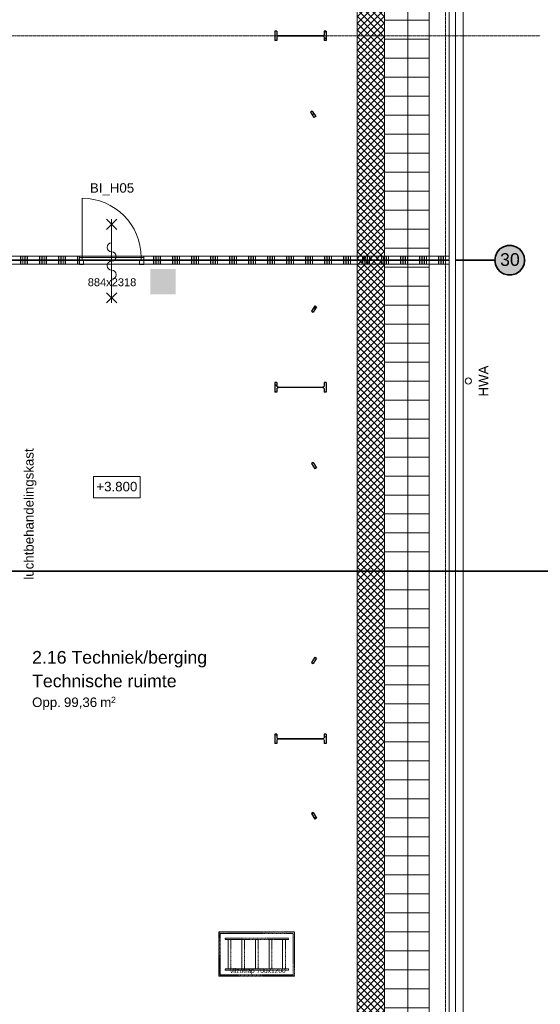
# Model space of a CAD drawing. Extents: x 0 to 92550, y 0 to 59400.
# Tile 71 of 94: x 53016 to 61239, y 12858 to 28406. Entities that reach past the tile are written whole.
import ezdxf
from ezdxf.xclip import XClip

# ---------------------------------------------------------------- set-up
doc = ezdxf.new("R2010")
doc.units = 0
doc.header["$MEASUREMENT"] = 0
doc.header["$XCLIPFRAME"] = 0
for name, pattern in [('Streep-punt fijn', [1251.000023, 626.000023, -312.5, 0, -312.5]), ('Streep-streepje', [1300, 1000, -100, 100, -100]), ('Streeplijn fijn', [234.119993, 155.999994, -78.119999]), ('Streeplijn grof', [937.5, 625, -312.5]), ('Wipeout_Contour', [100000, 0, -100000])]:
    doc.linetypes.add(name, pattern=pattern)
for name, color, linetype in [('ZZ 21 Buitenwand algemeen', 7, 'Continuous'), ('ZZ 22 Binnenwand metal stud', 7, 'Continuous'), ('ZZ 24 Vlieringtrap', 7, 'Continuous'), ('ZZ 27 Gootconstructies', 7, 'Continuous'), ('ZZ 28 HDC staalconstructies', 7, 'Continuous'), ('ZZ 34 Balustrades', 7, 'Continuous'), ('ZZ 41 Buitenwandafwerking gevelhout', 7, 'Continuous'), ('ZZ 47 Dakafwerking metalen dakbedekking', 7, 'Continuous'), ('ZZ 52 Hemelwaterafvoeren', 7, 'Continuous'), ('ZZ A Stramien', 7, 'Continuous'), ('ZZ B Bouwbesluitlijnen', 7, 'Continuous'), ('ZZ Info_tekst Algemeen', 7, 'Continuous'), ('ZZ Info_tekst Bouwbesluit', 7, 'Continuous'), ('ZZ Markers doorsnede', 7, 'Continuous'), ('ZZ Zone Gebruiksruimten', 7, 'Continuous')]:
    doc.layers.add(name, color=color, linetype=linetype)
doc.styles.add('GENERATED_STYLE_2', font='arial.ttf')
pattern_1 = [(45, (5738.87, 6500), (-159.099, 159.099), []), (45, (5685.83, 6553.03), (-159.099, 159.099), [])]
pattern_2 = [(135, (5738.87, 6500), (159.099, 159.099), []), (135, (5685.83, 6446.97), (159.099, 159.099), [])]

# ---------------------------------------------------------------- blocks, each defined once
blk = doc.blocks.new('*X79')
at = {"layer": 'ZZ 22 Binnenwand metal stud', "color": 7, "linetype": 'Continuous', "lineweight": 5, "ltscale": 0.01}
for p, q in [((53029, 24545), (53029, 24670)), ((53057, 24545), (53057, 24670)), ((53084, 24545), (53084, 24670)), ((53111, 24545), (53111, 24670)), ((53139, 24545), (53139, 24670)), ((53329, 24545), (53329, 24670)), ((53357, 24545), (53357, 24670)), ((53384, 24545), (53384, 24670)), ((53411, 24545), (53411, 24670)), ((53439, 24545), (53439, 24670)), ((53629, 24545), (53629, 24670)), ((53657, 24545), (53657, 24670)), ((53684, 24545), (53684, 24670)), ((53711, 24545), (53711, 24670)), ((53739, 24545), (53739, 24670)), ((53929, 24545), (53929, 24670)), ((53957, 24545), (53957, 24670))]:
    blk.add_line(p, q, dxfattribs=at)
blk = doc.blocks.new('*X80')
at = {"layer": 'ZZ 22 Binnenwand metal stud', "color": 7, "linetype": 'Continuous', "lineweight": 5, "ltscale": 0.01}
for p, q in [((55129, 24545), (55129, 24670)), ((55157, 24545), (55157, 24670)), ((55184, 24545), (55184, 24670)), ((55211, 24545), (55211, 24670)), ((55239, 24545), (55239, 24670)), ((55429, 24545), (55429, 24670)), ((55457, 24545), (55457, 24670)), ((55484, 24545), (55484, 24670)), ((55511, 24545), (55511, 24670)), ((55539, 24545), (55539, 24670)), ((55729, 24545), (55729, 24670)), ((55757, 24545), (55757, 24670)), ((55784, 24545), (55784, 24670)), ((55811, 24545), (55811, 24670)), ((55839, 24545), (55839, 24670)), ((56029, 24545), (56029, 24670)), ((56057, 24545), (56057, 24670)), ((56084, 24545), (56084, 24670)), ((56111, 24545), (56111, 24670)), ((56139, 24545), (56139, 24670)), ((56329, 24545), (56329, 24670)), ((56357, 24545), (56357, 24670)), ((56384, 24545), (56384, 24670)), ((56411, 24545), (56411, 24670)), ((56439, 24545), (56439, 24670)), ((56629, 24545), (56629, 24670)), ((56657, 24545), (56657, 24670)), ((56684, 24545), (56684, 24670)), ((56711, 24545), (56711, 24670)), ((56739, 24545), (56739, 24670)), ((56929, 24545), (56929, 24670)), ((56957, 24545), (56957, 24670)), ((56984, 24545), (56984, 24670)), ((57011, 24545), (57011, 24670)), ((57039, 24545), (57039, 24670)), ((57229, 24545), (57229, 24670)), ((57257, 24545), (57257, 24670)), ((57284, 24545), (57284, 24670)), ((57311, 24545), (57311, 24670)), ((57339, 24545), (57339, 24670)), ((57529, 24545), (57529, 24670)), ((57557, 24545), (57557, 24670)), ((57584, 24545), (57584, 24670)), ((57611, 24545), (57611, 24670)), ((57639, 24545), (57639, 24670)), ((57829, 24545), (57829, 24670)), ((57857, 24545), (57857, 24670)), ((57884, 24545), (57884, 24670)), ((57911, 24545), (57911, 24670)), ((57939, 24545), (57939, 24670)), ((58129, 24545), (58129, 24670)), ((58157, 24545), (58157, 24670)), ((58184, 24545), (58184, 24670)), ((58211, 24545), (58211, 24670)), ((58239, 24545), (58239, 24670)), ((58429, 24545), (58429, 24670)), ((58457, 24545), (58457, 24670)), ((58484, 24545), (58484, 24670)), ((58511, 24545), (58511, 24670)), ((58539, 24545), (58539, 24670)), ((58729, 24545), (58729, 24670)), ((58757, 24545), (58757, 24670)), ((58784, 24545), (58784, 24670)), ((58811, 24545), (58811, 24670)), ((58839, 24545), (58839, 24670)), ((59029, 24545), (59029, 24670)), ((59057, 24545), (59057, 24670)), ((59084, 24545), (59084, 24670)), ((59111, 24545), (59111, 24670)), ((59139, 24545), (59139, 24670)), ((59329, 24545), (59329, 24670)), ((59357, 24545), (59357, 24670)), ((59384, 24545), (59384, 24670)), ((59411, 24545), (59411, 24670)), ((59439, 24545), (59439, 24670)), ((59629, 24545), (59629, 24670)), ((59657, 24545), (59657, 24670)), ((59684, 24545), (59684, 24670)), ((59711, 24545), (59711, 24670)), ((59739, 24545), (59739, 24670))]:
    blk.add_line(p, q, dxfattribs=at)
blk = doc.blocks.new('Drawing_1_1', base_point=(5739, 6500))
at = {"layer": 'ZZ 28 HDC staalconstructies', "linetype": 'Continuous', "lineweight": 0, "true_color": 0x000000}
h = blk.add_hatch(dxfattribs=at)
h.set_pattern_fill('515_Staal_0001', color=18, style=0, pattern_type=2)
h.set_pattern_definition(pattern_2)
h.paths.add_polyline_path([(57827, 28075), (57856, 28075), (57856, 28225), (57827, 28225), (57827, 28169), (57822, 28161), (57807, 28156), (57787, 28154), (57118, 28154), (57097, 28156), (57083, 28161), (57077, 28169), (57077, 28225), (57048, 28225), (57048, 28075), (57077, 28075), (57077, 28131), (57083, 28139), (57097, 28144), (57118, 28146), (57787, 28146), (57807, 28144), (57822, 28139), (57827, 28131)])
h = blk.add_hatch(dxfattribs=at)
h.set_pattern_fill('515_Staal_0001', color=18, style=0, pattern_type=2)
h.set_pattern_definition(pattern_1)
h.paths.add_polyline_path([(57691, 26878), (57638, 26963), (57611, 26946), (57664, 26861)])
h = blk.add_hatch(dxfattribs=at)
h.set_pattern_fill('515_Staal_0001', color=18, style=0, pattern_type=2)
h.set_pattern_definition(pattern_1)
h.paths.add_polyline_path([(57678, 23889), (57625, 23804), (57652, 23787), (57705, 23872)])
h = blk.add_hatch(dxfattribs=at)
h.set_pattern_fill('515_Staal_0001', color=18, style=0, pattern_type=2)
h.set_pattern_definition(pattern_2)
h.paths.add_polyline_path([(57827, 22525), (57856, 22525), (57856, 22675), (57827, 22675), (57827, 22619), (57822, 22611), (57807, 22606), (57787, 22604), (57118, 22604), (57097, 22606), (57083, 22611), (57077, 22619), (57077, 22675), (57048, 22675), (57048, 22525), (57077, 22525), (57077, 22581), (57083, 22589), (57097, 22594), (57118, 22596), (57787, 22596), (57807, 22594), (57822, 22589), (57827, 22581)])
h = blk.add_hatch(dxfattribs=at)
h.set_pattern_fill('515_Staal_0001', color=18, style=0, pattern_type=2)
h.set_pattern_definition(pattern_1)
h.paths.add_polyline_path([(57652, 21413), (57625, 21396), (57678, 21311), (57705, 21328)])
h = blk.add_hatch(dxfattribs=at)
h.set_pattern_fill('515_Staal_0001', color=18, style=0, pattern_type=2)
h.set_pattern_definition(pattern_1)
h.paths.add_polyline_path([(57705, 18322), (57678, 18339), (57625, 18254), (57652, 18237)])
h = blk.add_hatch(dxfattribs=at)
h.set_pattern_fill('515_Staal_0001', color=18, style=0, pattern_type=2)
h.set_pattern_definition(pattern_2)
h.paths.add_polyline_path([(57827, 16975), (57856, 16975), (57856, 17125), (57827, 17125), (57827, 17068), (57822, 17061), (57807, 17055), (57787, 17053), (57118, 17053), (57097, 17055), (57083, 17061), (57077, 17068), (57077, 17125), (57048, 17125), (57048, 16975), (57077, 16975), (57077, 17031), (57083, 17039), (57097, 17044), (57118, 17046), (57787, 17046), (57807, 17044), (57822, 17039), (57827, 17031)])
h = blk.add_hatch(dxfattribs=at)
h.set_pattern_fill('515_Staal_0001', color=18, style=0, pattern_type=2)
h.set_pattern_definition(pattern_1)
h.paths.add_polyline_path([(57625, 15868), (57678, 15782), (57705, 15799), (57652, 15884)])
at = {"layer": 'ZZ 47 Dakafwerking metalen dakbedekking', "linetype": 'Continuous', "lineweight": 0, "true_color": 0x000000}
h = blk.add_hatch(dxfattribs=at)
h.set_pattern_fill('415_Isolatie_ruit_0001', color=18, style=0, pattern_type=2)
h.set_pattern_definition([(315, (5738.87, 6500), (53.03301, 53.03301), []), (45, (5738.87, 6500), (-53.03301, 53.03301), [])])
h.paths.add_polyline_path([(58777, 33961), (58344, 33961), (58344, 11439), (58777, 11439)])
h = blk.add_hatch(dxfattribs=at)
h.set_pattern_fill('930_Lijnen_vert_300_0001', color=18, style=0, pattern_type=2)
h.set_pattern_definition([(180, (59738.87, 22700), (0, 300), [])])
h.paths.add_polyline_path([(59486, 11439), (59486, 33961), (58777, 33961), (58777, 11439)])
at = {"layer": 'ZZ B Bouwbesluitlijnen', "linetype": 'Continuous', "lineweight": 0, "true_color": 0x3f0000}
blk.add_hatch(color=18, dxfattribs=at).paths.add_polyline_path([(60521, 24608), (60524, 24567), (60535, 24527), (60552, 24490), (60576, 24456), (60605, 24427), (60638, 24404), (60676, 24386), (60715, 24376), (60756, 24372), (60797, 24376), (60837, 24386), (60874, 24404), (60907, 24427), (60936, 24456), (60960, 24490), (60977, 24527), (60988, 24567), (60991, 24608), (60988, 24648), (60977, 24688), (60960, 24725), (60936, 24759), (60907, 24788), (60874, 24811), (60837, 24829), (60797, 24839), (60756, 24843), (60715, 24839), (60676, 24829), (60638, 24811), (60605, 24788), (60576, 24759), (60552, 24725), (60535, 24688), (60524, 24648)])
at = {"layer": 'ZZ Info_tekst Bouwbesluit', "linetype": 'Continuous', "lineweight": 5}
blk.add_hatch(color=1, dxfattribs=at).paths.add_polyline_path([(55077, 24070), (55477, 24070), (55477, 24470), (55077, 24470)])
at = {"layer": 'ZZ Info_tekst Bouwbesluit', "linetype": 'Continuous', "lineweight": 0, "true_color": 0xffffff}
blk.add_hatch(color=7, dxfattribs=at).paths.add_polyline_path([(55224, 24120), (55330, 24120), (55330, 24336, 0.414214), (55310, 24356), (55293, 24356), (55293, 24377), (55308, 24377), (55322, 24385), (55322, 24403), (55308, 24411), (55293, 24411), (55293, 24423), (55261, 24423), (55261, 24410), (55240, 24410), (55205, 24390, 0.267949), (55200, 24381), (55200, 24348), (55212, 24348), (55212, 24361), (55242, 24378), (55261, 24378), (55261, 24356), (55244, 24356, 0.414214), (55224, 24336)])
at = {"layer": 'ZZ 22 Binnenwand metal stud', "color": 7, "linetype": 'Continuous', "lineweight": 9, "ltscale": 0.01}
for p, q in [((54001, 24652), (54001, 25586)), ((54548, 25095), (54388, 25255)), ((54388, 25095), (54548, 25255)), ((54468, 23935), (54468, 25255)), ((53959, 24538), (53959, 24652)), ((53959, 24652), (54001, 24652)), ((54001, 24652), (54001, 24612)), ((54935, 24652), (54001, 24652)), ((54001, 24652), (54001, 24612)), ((54001, 24612), (54026, 24612)), ((54001, 24612), (54935, 24612)), ((54026, 24612), (54026, 24538)), ((54910, 24538), (54910, 24612)), ((54910, 24612), (54935, 24612)), ((54935, 24612), (54935, 24652)), ((54935, 24652), (54977, 24652)), ((54935, 24612), (54935, 24652)), ((54977, 24652), (54977, 24538)), ((54026, 24538), (53959, 24538)), ((54977, 24538), (54910, 24538)), ((54548, 24095), (54388, 23935)), ((54388, 24095), (54548, 23935))]:
    blk.add_line(p, q, dxfattribs=at)
at = {"layer": 'ZZ 22 Binnenwand metal stud', "color": 7, "linetype": 'Continuous', "lineweight": 15, "ltscale": 0.01}
for p, q in [((53959, 24652), (53959, 24670)), ((53959, 24652), (53959, 24670)), ((53959, 24545), (53959, 24652)), ((53959, 24545), (53959, 24652)), ((53959, 24545), (53959, 24652)), ((54977, 24652), (54977, 24670)), ((54977, 24652), (54977, 24670)), ((54977, 24545), (54977, 24652)), ((54977, 24545), (54977, 24652)), ((54977, 24545), (54977, 24652))]:
    blk.add_line(p, q, dxfattribs=at)
at = {"layer": 'ZZ 22 Binnenwand metal stud', "color": 7, "linetype": 'Continuous', "lineweight": 15, "ltscale": 0.01, "flags": 128}
for points in [[(53959, 24670), (52859, 24670)], [(59800, 24670), (54977, 24670)], [(59800, 24545), (59800, 24670)], [(52859, 24545), (53959, 24545)], [(54977, 24545), (59800, 24545)]]:
    blk.add_lwpolyline(points, dxfattribs=at)
at = {"layer": 'ZZ 22 Binnenwand metal stud', "color": 7, "linetype": 'Continuous', "lineweight": 9, "ltscale": 0.01}
for centre, radius, start, end in [((54001, 24652), 934, 0, 90), ((54468, 24811), 72, 90, 270), ((54468, 24667), 72, 270, 90), ((54468, 24523), 72, 90, 270), ((54468, 24379), 72, 270, 90)]:
    blk.add_arc(centre, radius, start, end, dxfattribs=at)
at = {"layer": 'ZZ 24 Vlieringtrap', "color": 7, "linetype": 'Streeplijn fijn', "lineweight": 9, "ltscale": 0.01, "flags": 128}
for points in [[(56159, 14000), (56159, 13300), (57359, 13300), (57359, 14000)], [(56164, 13995), (57354, 13995), (57354, 13305), (56164, 13305)], [(56183, 13976), (56183, 13324), (57335, 13324), (57335, 13976)], [(57259, 13901), (57259, 13881), (56259, 13881), (56259, 13901)], [(56309, 13881), (56309, 13419), (56352, 13419), (56352, 13881)], [(56524, 13881), (56524, 13419), (56567, 13419), (56567, 13881)], [(56739, 13881), (56739, 13419), (56782, 13419), (56782, 13881)], [(56954, 13881), (56954, 13419), (56997, 13419), (56997, 13881)], [(57169, 13881), (57169, 13419), (57212, 13419), (57212, 13881)], [(56259, 13399), (56259, 13419), (56739, 13419), (56760, 13419), (56954, 13419), (56975, 13419), (57169, 13419), (57190, 13419), (57259, 13419), (57259, 13399)]]:
    blk.add_lwpolyline(points, close=True, dxfattribs=at)
at = {"layer": 'ZZ 27 Gootconstructies', "color": 7, "linetype": 'Continuous', "lineweight": 9, "ltscale": 0.01}
for p, q in [((59146, 33961), (59146, 11439)), ((59800, 33961), (59800, 11439))]:
    blk.add_line(p, q, dxfattribs=at)
at = {"layer": 'ZZ 28 HDC staalconstructies', "color": 7, "linetype": 'Continuous', "lineweight": 25, "ltscale": 0.01}
for p, q in [((57048, 28225), (57048, 28075)), ((57077, 28225), (57048, 28225)), ((57077, 28225), (57077, 28169)), ((57077, 28169), (57083, 28161)), ((57827, 28169), (57822, 28161)), ((57827, 28225), (57827, 28169)), ((57856, 28225), (57827, 28225)), ((57856, 28225), (57856, 28075)), ((57077, 28075), (57048, 28075)), ((57083, 28139), (57077, 28131)), ((57077, 28131), (57077, 28075)), ((57822, 28139), (57827, 28131)), ((57827, 28131), (57827, 28075)), ((57856, 28075), (57827, 28075)), ((57638, 26963), (57611, 26946)), ((57611, 26946), (57664, 26861)), ((57638, 26963), (57691, 26878)), ((57691, 26878), (57664, 26861)), ((57678, 23889), (57625, 23804)), ((57625, 23804), (57652, 23787)), ((57705, 23872), (57652, 23787)), ((57678, 23889), (57705, 23872)), ((57048, 22675), (57048, 22525)), ((57077, 22675), (57048, 22675)), ((57077, 22675), (57077, 22619)), ((57077, 22619), (57083, 22611)), ((57083, 22589), (57077, 22581)), ((57077, 22581), (57077, 22525)), ((57827, 22619), (57822, 22611)), ((57822, 22589), (57827, 22581)), ((57827, 22675), (57827, 22619)), ((57856, 22675), (57827, 22675)), ((57827, 22581), (57827, 22525)), ((57856, 22675), (57856, 22525)), ((57077, 22525), (57048, 22525)), ((57856, 22525), (57827, 22525)), ((57652, 21413), (57625, 21396)), ((57625, 21396), (57678, 21311)), ((57652, 21413), (57705, 21328)), ((57705, 21328), (57678, 21311)), ((57678, 18339), (57625, 18254)), ((57625, 18254), (57652, 18237)), ((57705, 18322), (57652, 18237)), ((57678, 18339), (57705, 18322)), ((57048, 17125), (57048, 16975)), ((57077, 17125), (57048, 17125)), ((57077, 17125), (57077, 17068)), ((57827, 17125), (57827, 17068)), ((57856, 17125), (57827, 17125)), ((57856, 17125), (57856, 16975)), ((57077, 16975), (57048, 16975)), ((57077, 17068), (57083, 17061)), ((57083, 17039), (57077, 17031)), ((57077, 17031), (57077, 16975)), ((57827, 17068), (57822, 17061)), ((57822, 17039), (57827, 17031)), ((57827, 17031), (57827, 16975)), ((57856, 16975), (57827, 16975)), ((57652, 15884), (57625, 15868)), ((57625, 15868), (57678, 15782)), ((57652, 15884), (57705, 15799)), ((57705, 15799), (57678, 15782))]:
    blk.add_line(p, q, dxfattribs=at)
at = {"layer": 'ZZ 28 HDC staalconstructies', "color": 7, "linetype": 'Continuous', "lineweight": 25, "ltscale": 0.01, "flags": 128}
for points in [[(57083, 28161), (57097, 28156), (57118, 28154), (57787, 28154), (57807, 28156), (57822, 28161)], [(57822, 28139), (57807, 28144), (57787, 28146), (57118, 28146), (57097, 28144), (57083, 28139)], [(57083, 22611), (57097, 22606), (57118, 22604), (57787, 22604), (57807, 22606), (57822, 22611)], [(57822, 22589), (57807, 22594), (57787, 22596), (57118, 22596), (57097, 22594), (57083, 22589)], [(57083, 17061), (57097, 17055), (57118, 17053), (57787, 17053), (57807, 17055), (57822, 17061)], [(57822, 17039), (57807, 17044), (57787, 17046), (57118, 17046), (57097, 17044), (57083, 17039)]]:
    blk.add_lwpolyline(points, dxfattribs=at)
at = {"layer": 'ZZ 47 Dakafwerking metalen dakbedekking', "color": 7, "linetype": 'Continuous', "lineweight": 9, "ltscale": 0.01}
for p, q in [((58344, 33961), (58344, 11439)), ((58777, 33961), (58777, 11439))]:
    blk.add_line(p, q, dxfattribs=at)
at = {"layer": 'ZZ 47 Dakafwerking metalen dakbedekking', "color": 7, "linetype": 'Continuous', "lineweight": 9, "ltscale": 0.01, "flags": 128}
blk.add_lwpolyline([(59486, 33961), (59486, 11439)], dxfattribs=at)
at = {"layer": 'ZZ B Bouwbesluitlijnen', "color": 1, "linetype": 'Continuous', "lineweight": 35, "ltscale": 0.01}
for p, q in [((60558, 24735), (60530, 24674)), ((60602, 24785), (60558, 24735)), ((60658, 24821), (60602, 24785)), ((60723, 24840), (60658, 24821)), ((60790, 24840), (60723, 24840)), ((60854, 24821), (60790, 24840)), ((60910, 24785), (60854, 24821)), ((60954, 24735), (60910, 24785)), ((60982, 24674), (60954, 24735)), ((60530, 24674), (60521, 24608)), ((60521, 24608), (60530, 24541)), ((60991, 24608), (60982, 24674)), ((60982, 24541), (60991, 24608)), ((60530, 24541), (60558, 24480)), ((60558, 24480), (60602, 24430)), ((60602, 24430), (60658, 24394)), ((60854, 24394), (60910, 24430)), ((60910, 24430), (60954, 24480)), ((60954, 24480), (60982, 24541)), ((60658, 24394), (60723, 24375)), ((60723, 24375), (60790, 24375)), ((60790, 24375), (60854, 24394))]:
    blk.add_line(p, q, dxfattribs=at)
at = {"layer": 'ZZ B Bouwbesluitlijnen', "color": 255, "linetype": 'Continuous', "lineweight": 0, "ltscale": 0.01, "flags": 128}
blk.add_lwpolyline([(28371, 28002), (52706, 28002), (52706, 24698), (50606, 24698), (50606, 11218), (60021, 11218), (60021, 34182), (43521, 34182), (43521, 48182), (20739, 48182), (19796, 47414), (19796, 40013), (23639, 40013), (23639, 38400), (28371, 38400)], close=True, dxfattribs=at)
at = {"layer": 'ZZ B Bouwbesluitlijnen', "color": 1, "linetype": 'Continuous', "lineweight": 35, "ltscale": 0.01}
for p in [(60521, 24608), (60991, 24608)]:
    blk.add_point(p, dxfattribs=at)
at = {"layer": 'ZZ Info_tekst Algemeen', "color": 7, "linetype": 'Continuous', "lineweight": 5, "ltscale": 0.01}
for p, q in [((54919, 21193), (54184, 21193)), ((54184, 21193), (54184, 20857)), ((54919, 20857), (54919, 21193)), ((54184, 20857), (54919, 20857))]:
    blk.add_line(p, q, dxfattribs=at)
at = {"layer": 'ZZ Zone Gebruiksruimten', "color": 255, "linetype": 'Continuous', "lineweight": 0, "ltscale": 0.01, "flags": 128}
for points in [[(43199, 33755), (43199, 28257), (43351, 28257), (43351, 28155), (50660, 28155), (50660, 28232), (50817, 28232), (50817, 28155), (52859, 28155), (52859, 24670), (58344, 24670), (58344, 33961), (50851, 33961), (50851, 33698), (50627, 33698), (50627, 33961), (43251, 33961), (43251, 33755)], [(50759, 11702), (50851, 11702), (50851, 11439), (58344, 11439), (58344, 24545), (50759, 24545), (50759, 22682), (50817, 22682), (50817, 22518), (50759, 22518), (50759, 17132), (50817, 17132), (50817, 16968), (50759, 16968)]]:
    blk.add_lwpolyline(points, close=True, dxfattribs=at)
at = {"layer": 'ZZ 34 Balustrades', "color": 7, "linetype": 'Continuous', "lineweight": 25, "ltscale": 0.01}
for name in ['*X79', '*X80']:
    blk.add_blockref(name, (0, 0), dxfattribs=at)
at = {"layer": 'ZZ 22 Binnenwand metal stud', "color": 7, "linetype": 'Continuous', "lineweight": 5, "attachment_point": 7, "style": 'GENERATED_STYLE_2'}
for s, insert, char_height in [('\\A1;{\\pql;\\fArial|b0|i0|c0|p0;\\W1.000000;BI_H05}', (54125, 25631), 150), ('\\A1;{\\pql;\\fArial|b0|i0|c0|p0;\\W1.000000;884x2318}', (54091, 24196), 125)]:
    blk.add_mtext(s, dxfattribs=dict(at, insert=insert, char_height=char_height))
at = {"layer": 'ZZ 24 Vlieringtrap', "color": 7, "linetype": 'Continuous', "lineweight": 5, "insert": (56338, 13329), "char_height": 75, "attachment_point": 7, "style": 'GENERATED_STYLE_2'}
blk.add_mtext('\\A1;{\\pql;\\pt987.778,1975.56,2963.33,3951.11,4938.89,5926.67,6914.44,7902.22,8890,9877.78;\\fArial|b0|i0|c0|p0;\\W1.000000;vlizotrap 700x1200}', dxfattribs=at)
at = {"layer": 'ZZ B Bouwbesluitlijnen', "color": 1, "linetype": 'Continuous', "lineweight": 35, "insert": (60604, 24617), "char_height": 200, "attachment_point": 4, "style": 'GENERATED_STYLE_2'}
blk.add_mtext('\\A1;{\\pql;\\fArial|b0|i0|c0|p0;\\W1.000000;30}', dxfattribs=at)
at = {"layer": 'ZZ Info_tekst Algemeen', "color": 7, "linetype": 'Continuous', "lineweight": 5, "char_height": 150, "attachment_point": 5, "rotation": 90, "style": 'GENERATED_STYLE_2'}
for s, insert in [('\\A1;{\\pqc;\\fArial|b0|i0|c0|p0;\\W1.000000;HWA}', (60342, 22700)), ('\\A1;{\\pqc;\\fArial|b0|i0|c0|p0;\\W1.000000;luchtbehandelingskast}', (53183, 20600))]:
    blk.add_mtext(s, dxfattribs=dict(at, insert=insert))
at = {"layer": 'ZZ Info_tekst Algemeen', "color": 7, "linetype": 'Continuous', "lineweight": 5, "insert": (54551, 21032), "char_height": 150, "attachment_point": 5, "style": 'GENERATED_STYLE_2'}
blk.add_mtext('\\A1;{\\pqc;\\fArial|b0|i0|c0|p0;\\W1.000000;+3.800}', dxfattribs=at)
at = {"layer": 'ZZ Zone Gebruiksruimten', "color": 7, "linetype": 'Continuous', "lineweight": 5, "attachment_point": 1, "style": 'GENERATED_STYLE_2'}
for s, insert, char_height in [('\\A1;{\\pql;\\pt0;\\fArial|b0|i0|c0|p0;\\W1.000000;2.16 Techniek/berging}', (53212, 18437), 200), ('\\A1;{\\pql;\\pt0;\\fArial|b0|i0|c0|p0;\\W1.000000;Technische ruimte}', (53212, 18064), 200), ('\\A1;{\\pql;\\pt0;\\fArial|b0|i0|c0|p0;\\W1.000000;Opp. }', (53212, 17702), 150), ('\\A1;{\\pql;\\fArial|b0|i0|c0|p0;\\W1.000000;99,36}', (53715, 17702), 150), ('\\A1;{\\pql;\\fArial|b0|i0|c0|p0;\\W1.000000; m}', (54230, 17702), 150), ('\\A1;{\\pql;\\fArial|b0|i0|c0|p0;\\W1.000000;2}', (54458, 17714), 100)]:
    blk.add_mtext(s, dxfattribs=dict(at, insert=insert, char_height=char_height))
at = {"color": 254, "linetype": 'Wipeout_Contour', "lineweight": 0, "ltscale": 260150.079957}
blk.add_wipeout([(60000, 34061), (60000, 11339), (60021, 11339), (60021, 34061)], dxfattribs=at).dxf.layer = 'ZZ 41 Buitenwandafwerking gevelhout'
at = {"color": 254, "linetype": 'Wipeout_Contour', "lineweight": 0, "ltscale": 260018.574238}
blk.add_wipeout([(59950, 34061), (59950, 11339), (60000, 11339), (60000, 34061)], dxfattribs=at).dxf.layer = 'ZZ 41 Buitenwandafwerking gevelhout'
at = {"layer": 'ZZ 52 Hemelwaterafvoeren', "color": 7, "linetype": 'Continuous', "lineweight": 9, "ltscale": 0.01, "flags": 128}
blk.add_lwpolyline([(60051, 22700, -1), (60151, 22700, -1)], format="xyb", close=True, dxfattribs=at)
at = {"color": 254, "linetype": 'Wipeout_Contour', "lineweight": 0, "ltscale": 259833.36967}
blk.add_wipeout([(59900, 34061), (59900, 11339), (59950, 11339), (59950, 34061)], dxfattribs=at).dxf.layer = 'ZZ 41 Buitenwandafwerking gevelhout'
at = {"layer": 'ZZ 41 Buitenwandafwerking gevelhout', "color": 7, "linetype": 'Continuous', "lineweight": 15, "ltscale": 0.01, "flags": 128}
for points in [[(59900, 34061), (59900, 11339)], [(60021, 11339), (60021, 34061)]]:
    blk.add_lwpolyline(points, dxfattribs=at)
at = {"layer": 'ZZ B Bouwbesluitlijnen', "color": 1, "linetype": 'Streeplijn grof', "lineweight": 35, "ltscale": 0.01}
blk.add_line((60021, 24608), (60521, 24608), dxfattribs=at)
at = {"layer": 'ZZ B Bouwbesluitlijnen', "color": 1, "linetype": 'Streeplijn grof', "lineweight": 35, "ltscale": 0.01, "flags": 128}
for points in [[(60021, 24608), (52706, 24608)], [(52706, 24608), (60021, 24608)]]:
    blk.add_lwpolyline(points, dxfattribs=at)
at = {"color": 254, "linetype": 'Wipeout_Contour', "lineweight": 0, "ltscale": 259494.183791}
blk.add_wipeout([(59800, 33961), (59800, 11439), (59900, 11439), (59900, 33961)], dxfattribs=at).dxf.layer = 'ZZ 21 Buitenwand algemeen'
at = {"layer": 'ZZ 21 Buitenwand algemeen', "color": 7, "linetype": 'Continuous', "lineweight": 15, "ltscale": 0.01, "flags": 128}
for points in [[(59800, 33961), (59800, 11439)], [(59900, 11439), (59900, 33961)]]:
    blk.add_lwpolyline(points, dxfattribs=at)
at = {"layer": 'ZZ A Stramien', "color": 7, "linetype": 'Streep-punt fijn', "lineweight": 9, "ltscale": 0.01}
for p, q in [((59739, 6500), (59739, 52900)), ((8789, 28150), (61239, 28150))]:
    blk.add_line(p, q, dxfattribs=at)
at = {"layer": 'ZZ Markers doorsnede', "color": 7, "linetype": 'Streep-streepje', "lineweight": 35, "ltscale": 0.01}
blk.add_line((7889, 19700), (62139, 19700), dxfattribs=at)

msp = doc.modelspace()

# ---------------------------------------------------------------- block references
at = {"color": 7, "linetype": 'Continuous', "lineweight": 25, "ltscale": 0.01}
ref = msp.add_blockref('Drawing_1_1', (5739, 6500), dxfattribs=at)
XClip(ref).set_block_clipping_path([(1000, 1000), (74950, 58400)])

doc.saveas('drawing.dxf')
